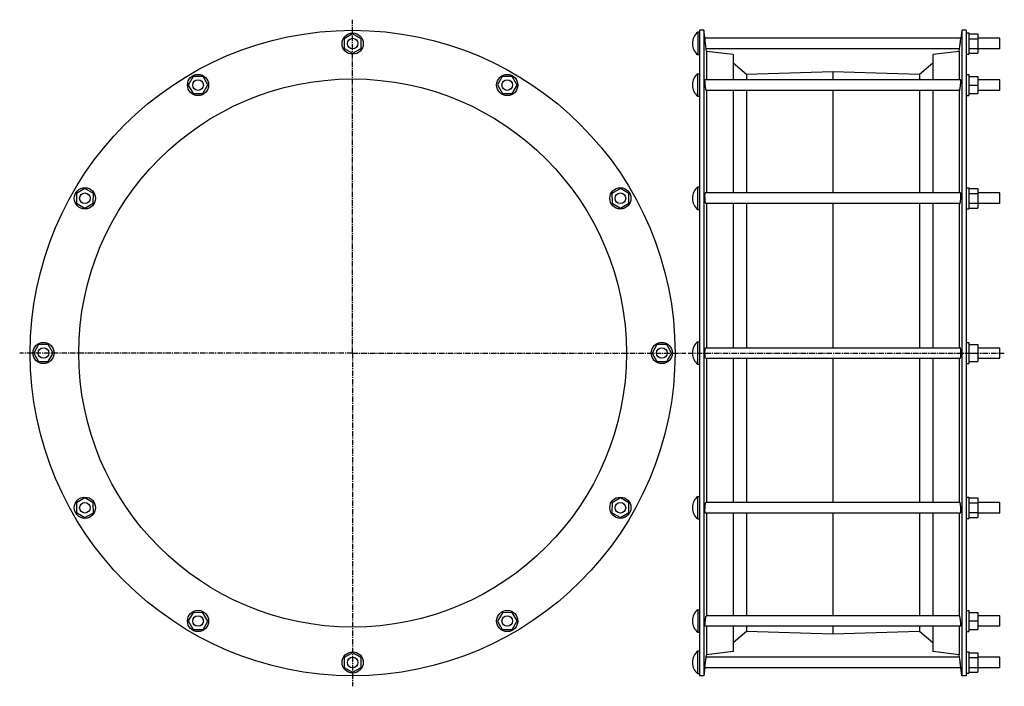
# Model space of a CAD drawing. Header units: millimetres. Extents: x -574 to 541, y -147 to 607.
import ezdxf

# ---------------------------------------------------------------- set-up
doc = ezdxf.new("R2010")
doc.units = ezdxf.units.MM
doc.header["$LTSCALE"] = 16.335
doc.linetypes.add('CENTER', pattern=[0.6, 0.375, -0.075, 0.075, -0.075])
doc.layers.get('0').update_dxf_attribs({"linetype": 'CONTINUOUS'})
doc.layers.add('AXES', color=7, linetype='CONTINUOUS')
doc.layers.add('SURFS', color=7, linetype='CONTINUOUS')

msp = doc.modelspace()

# ---------------------------------------------------------------- linework, layer by layer
at = {"color": 7, "linetype": 'Continuous'}
for p, q in [((-196.7, 591.1), (-206.3, 585.7)), ((-187, 585.7), (-196.7, 591.1)), ((498, 592.2), (501, 592.2)), ((501, 592.2), (501, 568.2)), ((501, 591.1), (511, 591.1)), ((511, 591.1), (511, 569.4)), ((-206.3, 585.7), (-206.3, 574.7)), ((-187, 574.7), (-187, 585.7)), ((501, 585.7), (511, 585.7)), ((-206.3, 574.7), (-196.7, 569.4)), ((-196.7, 569.4), (-187, 574.7)), ((501, 574.7), (511, 574.7)), ((501, 569.4), (511, 569.4)), ((498, 568.2), (501, 568.2)), ((-377.1, 542.8), (-382.8, 533.3)), ((-366.1, 542.9), (-377.1, 542.8)), ((-360.6, 533.4), (-366.1, 542.9)), ((-27.3, 542.9), (-32.8, 533.4)), ((-16.2, 542.8), (-27.3, 542.9)), ((-10.6, 533.3), (-16.2, 542.8)), ((498, 545.3), (501, 545.3)), ((501, 545.3), (501, 521.3)), ((501, 542.9), (511, 542.9)), ((501, 542.8), (511, 542.8)), ((511, 542.9), (511, 523.7)), ((-382.8, 533.3), (-377.3, 523.7)), ((-377.3, 523.7), (-366.2, 523.9)), ((-366.2, 523.9), (-360.6, 533.4)), ((-32.8, 533.4), (-27.1, 523.9)), ((-27.1, 523.9), (-16.1, 523.7)), ((-16.1, 523.7), (-10.6, 533.3)), ((501, 533.3), (511, 533.3)), ((498, 521.3), (501, 521.3)), ((501, 523.7), (511, 523.7)), ((-499.7, 416.3), (-509.2, 410.7)), ((-490.2, 410.8), (-499.7, 416.3)), ((106.4, 416.3), (96.9, 410.8)), ((115.9, 410.7), (106.4, 416.3)), ((498, 417.2), (501, 417.2)), ((501, 417.2), (501, 393.2)), ((501, 416.3), (511, 416.3)), ((511, 416.3), (511, 394.1)), ((-509.2, 410.7), (-509.4, 399.6)), ((-490.4, 399.8), (-490.2, 410.8)), ((96.9, 410.8), (97, 399.8)), ((116, 399.6), (115.9, 410.7)), ((501, 410.7), (511, 410.7)), ((-509.4, 399.6), (-499.8, 394.1)), ((-499.8, 394.1), (-490.4, 399.8)), ((97, 399.8), (106.5, 394.1)), ((106.5, 394.1), (116, 399.6)), ((498, 393.2), (501, 393.2)), ((501, 399.6), (511, 399.6)), ((501, 394.1), (511, 394.1)), ((-552.2, 239.9), (-557.5, 230.2)), ((-541.2, 239.9), (-552.2, 239.9)), ((-535.8, 230.2), (-541.2, 239.9)), ((147.8, 239.9), (142.5, 230.2)), ((158.8, 239.9), (147.8, 239.9)), ((164.2, 230.2), (158.8, 239.9)), ((498, 242.2), (501, 242.2)), ((501, 242.2), (501, 218.2)), ((501, 239.9), (511, 239.9)), ((511, 239.9), (511, 220.6)), ((511, 236.2), (536, 236.2)), ((-557.5, 230.2), (-552.2, 220.6)), ((-541.2, 220.6), (-535.8, 230.2)), ((142.5, 230.2), (147.8, 220.6)), ((158.8, 220.6), (164.2, 230.2)), ((501, 230.2), (511, 230.2)), ((511, 224.2), (536, 224.2)), ((-552.2, 220.6), (-541.2, 220.6)), ((147.8, 220.6), (158.8, 220.6)), ((498, 218.2), (501, 218.2)), ((501, 220.6), (511, 220.6)), ((498, 67.2), (501, 67.2)), ((501, 67.2), (501, 43.2)), ((-499.8, 66.3), (-509.4, 60.8)), ((-509.4, 60.8), (-509.2, 49.8)), ((-490.4, 60.7), (-499.8, 66.3)), ((-490.2, 49.6), (-490.4, 60.7)), ((97, 60.7), (96.9, 49.6)), ((106.5, 66.3), (97, 60.7)), ((116, 60.8), (106.5, 66.3)), ((115.9, 49.8), (116, 60.8)), ((501, 66.3), (511, 66.3)), ((501, 60.8), (511, 60.8)), ((511, 66.3), (511, 44.1)), ((-509.2, 49.8), (-499.7, 44.1)), ((-499.7, 44.1), (-490.2, 49.6)), ((96.9, 49.6), (106.4, 44.1)), ((106.4, 44.1), (115.9, 49.8)), ((501, 49.8), (511, 49.8)), ((498, 43.2), (501, 43.2)), ((501, 44.1), (511, 44.1)), ((-377.3, -63.3), (-382.8, -72.8)), ((-366.2, -63.5), (-377.3, -63.3)), ((-360.6, -72.9), (-366.2, -63.5)), ((-27.1, -63.5), (-32.8, -72.9)), ((-16.1, -63.3), (-27.1, -63.5)), ((-10.6, -72.8), (-16.1, -63.3)), ((498, -60.9), (501, -60.9)), ((501, -60.9), (501, -84.9)), ((501, -63.3), (511, -63.3)), ((511, -63.3), (511, -82.5)), ((-382.8, -72.8), (-377.1, -82.3)), ((-366.1, -82.5), (-360.6, -72.9)), ((-32.8, -72.9), (-27.3, -82.5)), ((-16.2, -82.3), (-10.6, -72.8)), ((501, -72.8), (511, -72.8)), ((-377.1, -82.3), (-366.1, -82.5)), ((-27.3, -82.5), (-16.2, -82.3)), ((498, -84.9), (501, -84.9)), ((501, -82.3), (511, -82.3)), ((501, -82.5), (511, -82.5)), ((-196.7, -108.9), (-206.3, -114.3)), ((-187, -114.3), (-196.7, -108.9)), ((498, -107.8), (501, -107.8)), ((501, -107.8), (501, -131.8)), ((501, -108.9), (511, -108.9)), ((511, -108.9), (511, -130.6)), ((-206.3, -114.3), (-206.3, -125.3)), ((-187, -125.3), (-187, -114.3)), ((501, -114.3), (511, -114.3)), ((-206.3, -125.3), (-196.7, -130.6)), ((-196.7, -130.6), (-187, -125.3)), ((498, -131.8), (501, -131.8)), ((501, -125.3), (511, -125.3)), ((501, -130.6), (511, -130.6))]:
    msp.add_line(p, q, dxfattribs=at)
for centre in [(-196.7, 580.2), (-371.7, 533.3), (-21.7, 533.3), (-499.8, 405.2), (106.4, 405.2), (-546.7, 230.2), (153.3, 230.2), (-499.8, 55.2), (106.4, 55.2), (-371.7, -72.9), (-21.7, -72.9), (-196.7, -119.8)]:
    msp.add_circle(centre, 12, dxfattribs=at)
at = {"layer": 'AXES', "color": 7, "linetype": 'CENTER'}
for p, q in [((-196.7, 230.2), (-196.7, 607.2)), ((-196.7, 230.2), (-573.6, 230.2)), ((-196.7, 230.2), (-196.7, -146.7)), ((-196.7, 230.2), (180.3, 230.2)), ((183, 230.2), (541, 230.2))]:
    msp.add_line(p, q, dxfattribs=at)
at = {"layer": 'AXES', "color": 7, "linetype": 'Continuous'}
for p, q in [((194, 593), (194, 567.5)), ((196, 593), (194, 593)), ((202.3, 584.9), (201, 595.2)), ((493, 595.2), (491.9, 586.2)), ((188, 580.5), (188, 580)), ((202.9, 580.2), (202.1, 586.2)), ((491.9, 586.2), (202.1, 586.2)), ((204, 571.4), (202.9, 580.2)), ((490, 571.4), (491.1, 580.2)), ((490.7, 577), (491.3, 581.6)), ((491.1, 580.2), (491.9, 586.2)), ((536, 586.2), (511, 586.2)), ((536, 574.2), (536, 586.2)), ((490.4, 574.2), (203.7, 574.2)), ((536, 574.2), (511, 574.2)), ((196, 567.5), (194, 567.5)), ((194, 520.6), (194, 546.1)), ((194, 546.1), (196, 546.1)), ((491.8, 539.3), (202.2, 539.3)), ((536, 539.3), (511, 539.3)), ((536, 527.3), (536, 539.3)), ((188, 533.6), (188, 533.1)), ((490.5, 527.3), (203.6, 527.3)), ((536, 527.3), (511, 527.3)), ((194, 520.6), (196, 520.6)), ((194, 392.5), (194, 418)), ((194, 418), (196, 418)), ((188, 405.5), (188, 405)), ((491.5, 411.2), (202.5, 411.2)), ((536, 411.2), (511, 411.2)), ((536, 399.2), (536, 411.2)), ((194, 392.5), (196, 392.5)), ((490.7, 399.2), (203.3, 399.2)), ((536, 399.2), (511, 399.2)), ((194, 217.5), (194, 243)), ((194, 243), (196, 243)), ((202.9, 236.2), (491.1, 236.2)), ((536, 224.2), (536, 236.2)), ((188, 230.5), (188, 230)), ((202.9, 224.2), (491.1, 224.2)), ((194, 217.5), (196, 217.5)), ((194, 42.5), (194, 68)), ((194, 68), (196, 68)), ((490.7, 61.2), (203.3, 61.2)), ((536, 61.2), (511, 61.2)), ((536, 49.2), (536, 61.2)), ((188, 55.5), (188, 55)), ((491.5, 49.2), (202.5, 49.2)), ((536, 49.2), (511, 49.2)), ((194, 42.5), (196, 42.5)), ((194, -60.1), (196, -60.1)), ((194, -60.1), (194, -85.6)), ((188, -72.6), (188, -73.1)), ((490.5, -66.9), (203.6, -66.9)), ((536, -66.9), (511, -66.9)), ((536, -78.9), (536, -66.9)), ((194, -85.6), (196, -85.6)), ((491.8, -78.9), (202.2, -78.9)), ((536, -78.9), (511, -78.9)), ((196, -107), (194, -107)), ((194, -132.5), (194, -107)), ((202.9, -119.8), (204, -111)), ((491.3, -121.1), (490, -111)), ((188, -119.5), (188, -120)), ((202.1, -125.8), (202.9, -119.8)), ((202.7, -121.1), (203.3, -116.6)), ((203.4, -115.5), (203.5, -114.7)), ((490.4, -113.8), (203.7, -113.8)), ((491.9, -125.8), (491.1, -119.8)), ((536, -113.8), (511, -113.8)), ((536, -125.8), (536, -113.8)), ((196, -132.5), (194, -132.5)), ((202.1, -125.8), (201, -134.8)), ((491.9, -125.8), (202.1, -125.8)), ((493, -134.8), (491.9, -125.8)), ((536, -125.8), (511, -125.8))]:
    msp.add_line(p, q, dxfattribs=at)
msp.add_lwpolyline([(203.5, -114.7), (203.6, -113.9), (203.7, -113.8), (203.7, -113.8)], dxfattribs=at)
for centre in [(-196.7, 580.2), (-371.7, 533.3), (-21.7, 533.3), (-499.8, 405.2), (106.4, 405.2), (-546.7, 230.2), (153.3, 230.2), (-499.8, 55.2), (106.4, 55.2), (-371.7, -72.9), (-21.7, -72.9), (-196.7, -119.8)]:
    msp.add_circle(centre, 6, dxfattribs=at)
for centre, start, end in [((204, 580.5), 128.6726, 180), ((204, 580), 180, 231.3274), ((204, 533.6), 128.6726, 180), ((204, 533.1), 180, 231.3274), ((204, 405.5), 128.6726, 180), ((204, 405), 180, 231.3274), ((204, 230.5), 128.6726, 180), ((204, 230), 180, 231.3274), ((204, 55.5), 128.6726, 180), ((204, 55), 180, 231.3274), ((204, -72.6), 128.6726, 180), ((204, -73.1), 180, 231.3274), ((204, -119.5), 128.6726, 180), ((204, -120), 180, 231.3274)]:
    msp.add_arc(centre, 16, start, end, dxfattribs=at)
for points, knots in [([(202.9, 530.3), (202.8, 530.8), (202.7, 531.8), (202.5, 533.3), (202.4, 534.6), (202.3, 535.6), (202.2, 536.3), (202.2, 537), (202.2, 537.5), (202.1, 538.1), (202.1, 538.4), (202.1, 538.7), (202.1, 538.9), (202.2, 539), (202.2, 539.1), (202.2, 539.2), (202.2, 539.3), (202.2, 539.3), (202.2, 539.3), (202.2, 539.3), (202.2, 539.3)], [0, 0, 0, 0, 0.160368, 0.332261, 0.504233, 0.586605, 0.664668, 0.73707, 0.802554, 0.859979, 0.908356, 0.928889, 0.946871, 0.962234, 0.974929, 0.984933, 0.992267, 0.994973, 0.99709, 1, 1, 1, 1]), ([(491.1, 530.3), (491.2, 530.8), (491.3, 531.8), (491.5, 533.3), (491.6, 534.6), (491.7, 535.6), (491.8, 536.3), (491.8, 537), (491.8, 537.5), (491.9, 538.1), (491.9, 538.4), (491.9, 538.7), (491.9, 538.9), (491.9, 539), (491.9, 539.1), (491.8, 539.2), (491.8, 539.3), (491.8, 539.3), (491.8, 539.3), (491.8, 539.3), (491.8, 539.3)], [0, 0, 0, 0, 0.160368, 0.332261, 0.504233, 0.586605, 0.664668, 0.73707, 0.802554, 0.859979, 0.908356, 0.928889, 0.946871, 0.962234, 0.974929, 0.984933, 0.992267, 0.994973, 0.99709, 1, 1, 1, 1]), ([(203.6, 527.3), (203.5, 527.3), (203.5, 527.4), (203.5, 527.4), (203.4, 527.6), (203.3, 527.8), (203.3, 528.2), (203.2, 528.6), (203.1, 529.1), (203, 529.7), (202.9, 530.1), (202.9, 530.3)], [0, 0, 0, 0, 0.009565, 0.025264, 0.079411, 0.164772, 0.280334, 0.424252, 0.59413, 0.787117, 1, 1, 1, 1]), ([(490.5, 527.3), (490.5, 527.3), (490.5, 527.4), (490.5, 527.4), (490.6, 527.6), (490.7, 527.8), (490.8, 528.2), (490.8, 528.6), (490.9, 529.1), (491, 529.7), (491.1, 530.1), (491.1, 530.3)], [0, 0, 0, 0, 0.009565, 0.025264, 0.079411, 0.164772, 0.280334, 0.424252, 0.59413, 0.787117, 1, 1, 1, 1]), ([(202.9, 400), (202.8, 400.2), (202.8, 400.6), (202.6, 401.3), (202.5, 402.1), (202.4, 403.3), (202.3, 404.8), (202.2, 406.4), (202.1, 407.7), (202.1, 408.5), (202.2, 409.3), (202.2, 409.9), (202.2, 410.3), (202.3, 410.5), (202.3, 410.7), (202.3, 410.9), (202.4, 411), (202.4, 411.1), (202.4, 411.2), (202.5, 411.2), (202.5, 411.2), (202.5, 411.2), (202.5, 411.2)], [0, 0, 0, 0, 0.050208, 0.111025, 0.180966, 0.258267, 0.426843, 0.599197, 0.681037, 0.757014, 0.825095, 0.88349, 0.908584, 0.930734, 0.949822, 0.965766, 0.978535, 0.988191, 0.991931, 0.995036, 0.997648, 1, 1, 1, 1]), ([(491.1, 400), (491.2, 400.2), (491.3, 400.6), (491.4, 401.3), (491.5, 402.1), (491.6, 403.3), (491.8, 404.8), (491.8, 406.4), (491.9, 407.7), (491.9, 408.5), (491.9, 409.3), (491.8, 409.9), (491.8, 410.3), (491.8, 410.5), (491.7, 410.7), (491.7, 410.9), (491.7, 411), (491.6, 411.1), (491.6, 411.2), (491.6, 411.2), (491.5, 411.2), (491.5, 411.2), (491.5, 411.2)], [0, 0, 0, 0, 0.050208, 0.111025, 0.180966, 0.258267, 0.426843, 0.599197, 0.681037, 0.757014, 0.825095, 0.88349, 0.908584, 0.930734, 0.949822, 0.965766, 0.978535, 0.988191, 0.991931, 0.995036, 0.997648, 1, 1, 1, 1]), ([(203.3, 399.2), (203.2, 399.2), (203.2, 399.3), (203.1, 399.4), (203.1, 399.4), (203, 399.6), (203, 399.8), (202.9, 399.9), (202.9, 400)], [0, 0, 0, 0, 0.11281, 0.199384, 0.309916, 0.445277, 0.605632, 1, 1, 1, 1]), ([(490.7, 399.2), (490.8, 399.2), (490.8, 399.3), (490.9, 399.4), (490.9, 399.4), (491, 399.6), (491.1, 399.8), (491.1, 399.9), (491.1, 400)], [0, 0, 0, 0, 0.11281, 0.199384, 0.309916, 0.445277, 0.605632, 1, 1, 1, 1]), ([(202.9, 224.2), (202.8, 224.2), (202.8, 224.3), (202.7, 224.4), (202.7, 224.5), (202.6, 224.7), (202.5, 225), (202.5, 225.3), (202.4, 225.6), (202.3, 226.1), (202.3, 226.9), (202.2, 228.3), (202.1, 230.2), (202.2, 232.1), (202.3, 233.5), (202.3, 234.3), (202.4, 234.9), (202.5, 235.2), (202.5, 235.5), (202.6, 235.8), (202.7, 235.9), (202.7, 236), (202.8, 236.1), (202.8, 236.2), (202.9, 236.2)], [0, 0, 0, 0, 0.01517, 0.021159, 0.028147, 0.04518, 0.066298, 0.091396, 0.120295, 0.152761, 0.227226, 0.312103, 0.500001, 0.687898, 0.772775, 0.84724, 0.879705, 0.908604, 0.933702, 0.95482, 0.971853, 0.978841, 0.98483, 1, 1, 1, 1]), ([(491.1, 224.2), (491.2, 224.2), (491.3, 224.3), (491.3, 224.4), (491.4, 224.5), (491.4, 224.7), (491.5, 225), (491.5, 225.3), (491.6, 225.6), (491.7, 226.1), (491.8, 226.9), (491.8, 228.3), (491.9, 230.2), (491.8, 232.1), (491.8, 233.5), (491.7, 234.3), (491.6, 234.9), (491.5, 235.2), (491.5, 235.5), (491.4, 235.8), (491.4, 235.9), (491.3, 236), (491.3, 236.1), (491.2, 236.2), (491.1, 236.2)], [0, 0, 0, 0, 0.01517, 0.021159, 0.028147, 0.04518, 0.066298, 0.091396, 0.120295, 0.152761, 0.227226, 0.312103, 0.500001, 0.687898, 0.772775, 0.84724, 0.879705, 0.908604, 0.933702, 0.95482, 0.971853, 0.978841, 0.98483, 1, 1, 1, 1]), ([(202.5, 49.2), (202.5, 49.2), (202.5, 49.2), (202.5, 49.3), (202.4, 49.3), (202.4, 49.3), (202.4, 49.4), (202.3, 49.6), (202.3, 49.7), (202.3, 49.9), (202.2, 50.2), (202.2, 50.6), (202.2, 51.2), (202.1, 51.9), (202.1, 52.8), (202.2, 54), (202.3, 55.6), (202.4, 57.2), (202.5, 58.4), (202.6, 59.2), (202.8, 59.8), (202.8, 60.2), (202.9, 60.4)], [0, 0, 0, 0, 0.002352, 0.004964, 0.008069, 0.011809, 0.021465, 0.034234, 0.050178, 0.069267, 0.091417, 0.11651, 0.174906, 0.242987, 0.318964, 0.400804, 0.573158, 0.741734, 0.819035, 0.888975, 0.949792, 1, 1, 1, 1]), ([(202.9, 60.4), (202.9, 60.5), (203, 60.7), (203, 60.9), (203.1, 61), (203.1, 61.1), (203.2, 61.2), (203.2, 61.2), (203.3, 61.2)], [0, 0, 0, 0, 0.394368, 0.554723, 0.690084, 0.800616, 0.887189, 1, 1, 1, 1]), ([(491.1, 60.4), (491.1, 60.5), (491.1, 60.7), (491, 60.9), (490.9, 61), (490.9, 61.1), (490.8, 61.2), (490.8, 61.2), (490.7, 61.2)], [0, 0, 0, 0, 0.394368, 0.554723, 0.690084, 0.800616, 0.887189, 1, 1, 1, 1]), ([(491.5, 49.2), (491.5, 49.2), (491.5, 49.2), (491.6, 49.3), (491.6, 49.3), (491.6, 49.3), (491.7, 49.4), (491.7, 49.6), (491.7, 49.7), (491.8, 49.9), (491.8, 50.2), (491.8, 50.6), (491.9, 51.2), (491.9, 51.9), (491.9, 52.8), (491.8, 54), (491.8, 55.6), (491.6, 57.2), (491.5, 58.4), (491.4, 59.2), (491.3, 59.8), (491.2, 60.2), (491.1, 60.4)], [0, 0, 0, 0, 0.002352, 0.004964, 0.008069, 0.011809, 0.021465, 0.034234, 0.050178, 0.069267, 0.091417, 0.11651, 0.174906, 0.242987, 0.318964, 0.400804, 0.573158, 0.741734, 0.819035, 0.888975, 0.949792, 1, 1, 1, 1]), ([(202.2, -78.9), (202.2, -78.9), (202.2, -78.9), (202.2, -78.8), (202.2, -78.8), (202.2, -78.8), (202.2, -78.7), (202.2, -78.6), (202.1, -78.4), (202.1, -78.2), (202.1, -78), (202.1, -77.6), (202.2, -77.1), (202.2, -76.5), (202.2, -75.8), (202.3, -75.1), (202.4, -74.1), (202.5, -72.9), (202.7, -71.4), (202.8, -70.4), (202.9, -69.9)], [0, 0, 0, 0, 0.00291, 0.005027, 0.007733, 0.015067, 0.025071, 0.037766, 0.053129, 0.071111, 0.091645, 0.140021, 0.197447, 0.26293, 0.335333, 0.413395, 0.495767, 0.667739, 0.839632, 1, 1, 1, 1]), ([(202.9, -69.9), (202.9, -69.7), (203, -69.2), (203.1, -68.7), (203.2, -68.1), (203.3, -67.7), (203.3, -67.4), (203.4, -67.1), (203.5, -67), (203.5, -66.9), (203.5, -66.9), (203.6, -66.9)], [0, 0, 0, 0, 0.212883, 0.405869, 0.575747, 0.719665, 0.835228, 0.920589, 0.974736, 0.990435, 1, 1, 1, 1]), ([(491.1, -69.9), (491.1, -69.7), (491, -69.2), (490.9, -68.7), (490.8, -68.1), (490.8, -67.7), (490.7, -67.4), (490.6, -67.1), (490.5, -67), (490.5, -66.9), (490.5, -66.9), (490.5, -66.9)], [0, 0, 0, 0, 0.212883, 0.405869, 0.575747, 0.719665, 0.835228, 0.920589, 0.974736, 0.990435, 1, 1, 1, 1]), ([(491.8, -78.9), (491.8, -78.9), (491.8, -78.9), (491.8, -78.8), (491.8, -78.8), (491.8, -78.8), (491.9, -78.7), (491.9, -78.6), (491.9, -78.4), (491.9, -78.2), (491.9, -78), (491.9, -77.6), (491.8, -77.1), (491.8, -76.5), (491.8, -75.8), (491.7, -75.1), (491.6, -74.1), (491.5, -72.9), (491.3, -71.4), (491.2, -70.4), (491.1, -69.9)], [0, 0, 0, 0, 0.00291, 0.005027, 0.007733, 0.015067, 0.025071, 0.037766, 0.053129, 0.071111, 0.091645, 0.140021, 0.197447, 0.26293, 0.335333, 0.413395, 0.495767, 0.667739, 0.839632, 1, 1, 1, 1])]:
    msp.add_open_spline(points, degree=3, knots=knots, dxfattribs=at)
at = {"layer": 'SURFS', "color": 7, "linetype": 'Continuous'}
for p, q in [((196, 595.2), (196, -134.8)), ((201, 595.2), (196, 595.2)), ((201, 595.2), (201, -134.8)), ((493, 595.2), (493, -134.8)), ((498, 595.2), (493, 595.2)), ((498, 595.2), (498, -134.8)), ((204, 571.4), (204, 539.3)), ((234, 567.7), (204, 571.4)), ((490, 571.4), (460, 567.7)), ((490, 571.4), (490, 539.3)), ((234, 567.7), (234, 539.3)), ((249.1, 545.3), (234, 558)), ((460, 558), (444.9, 545.3)), ((460, 567.7), (460, 539.3)), ((347, 548.3), (249.1, 545.3)), ((347, 548.3), (347, 539.3)), ((444.9, 545.3), (347, 548.3)), ((249.1, 545.3), (249.1, 539.3)), ((444.9, 545.3), (444.9, 539.3)), ((204, 527.3), (204, 411.2)), ((234, 527.3), (234, 411.2)), ((249.1, 527.3), (249.1, 411.2)), ((347, 527.3), (347, 411.2)), ((444.9, 527.3), (444.9, 411.2)), ((460, 527.3), (460, 411.2)), ((490, 527.3), (490, 411.2)), ((204, 399.2), (204, 236.2)), ((234, 399.2), (234, 236.2)), ((249.1, 399.2), (249.1, 236.2)), ((347, 399.2), (347, 236.2)), ((444.9, 399.2), (444.9, 236.2)), ((460, 399.2), (460, 236.2)), ((490, 399.2), (490, 236.2)), ((204, 224.2), (204, 61.2)), ((234, 224.2), (234, 61.2)), ((249.1, 224.2), (249.1, 61.2)), ((347, 224.2), (347, 61.2)), ((444.9, 224.2), (444.9, 61.2)), ((460, 224.2), (460, 61.2)), ((490, 224.2), (490, 61.2)), ((204, 49.2), (204, -66.9)), ((234, 49.2), (234, -66.9)), ((249.1, 49.2), (249.1, -66.9)), ((347, 49.2), (347, -66.9)), ((444.9, 49.2), (444.9, -66.9)), ((460, 49.2), (460, -66.9)), ((490, 49.2), (490, -66.9)), ((204, -78.9), (204, -111)), ((234, -78.9), (234, -107.3)), ((249.1, -84.9), (234, -97.6)), ((249.1, -78.9), (249.1, -84.9)), ((347, -87.9), (249.1, -84.9)), ((347, -78.9), (347, -87.9)), ((444.9, -84.9), (347, -87.9)), ((444.9, -78.9), (444.9, -84.9)), ((460, -97.6), (444.9, -84.9)), ((460, -78.9), (460, -107.3)), ((490, -78.9), (490, -111)), ((234, -107.3), (204, -111)), ((490, -111), (460, -107.3)), ((201, -134.8), (196, -134.8)), ((498, -134.8), (493, -134.8))]:
    msp.add_line(p, q, dxfattribs=at)
for radius in [365, 310]:
    msp.add_circle((-196.7, 230.2), radius, dxfattribs=at)

doc.saveas('drawing.dxf')
